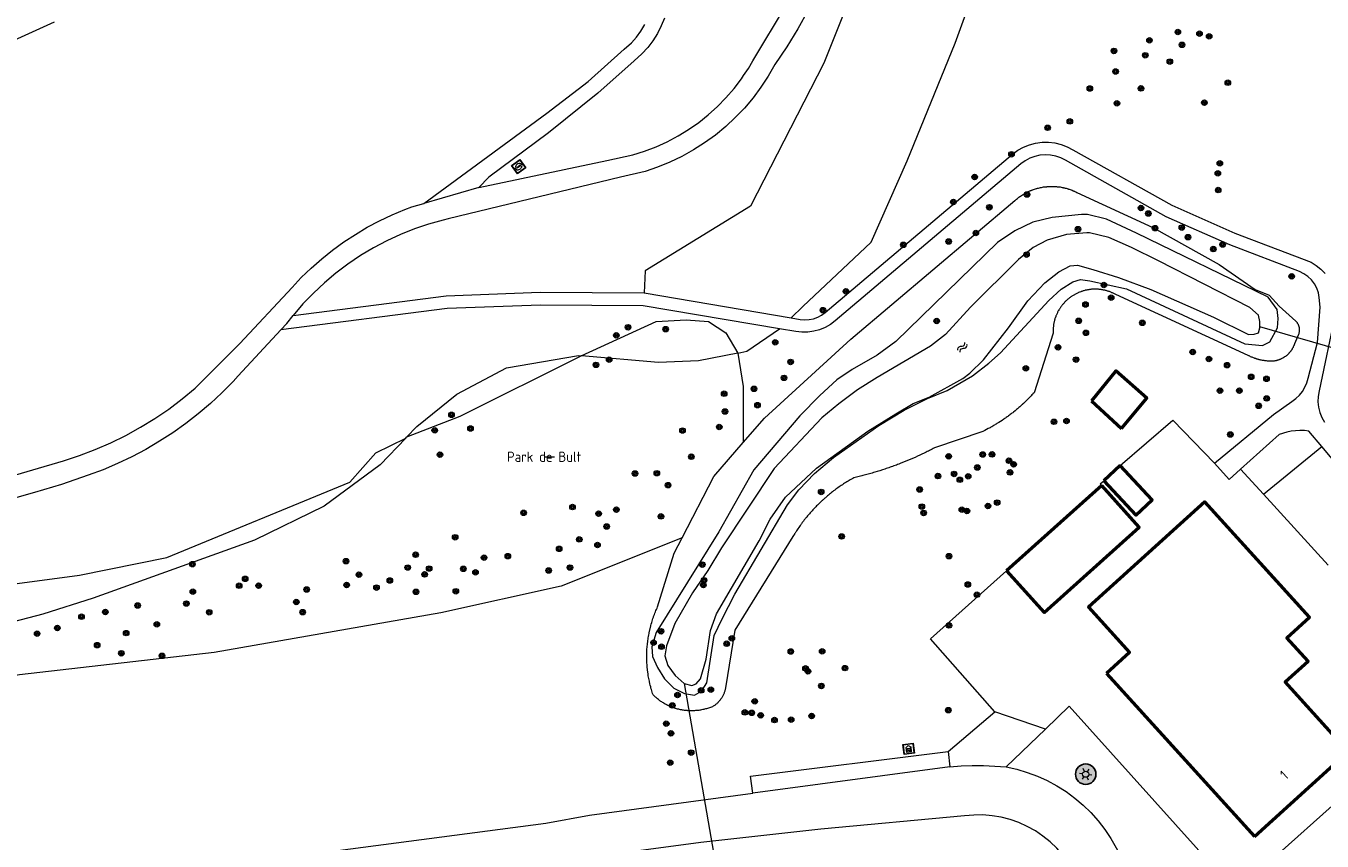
# Model space of a CAD drawing. Header units: metres. Extents: x 94279 to 96109, y 461866 to 463040.
# Tile 47 of 175: x 94962 to 95088, y 462085 to 462165. Entities that reach past the tile are written whole.
import ezdxf
from ezdxf.enums import TextEntityAlignment as Align

# ---------------------------------------------------------------- set-up
doc = ezdxf.new("R2010")
doc.units = ezdxf.units.M
doc.layers.get('0').update_dxf_attribs({"linetype": 'CONTINUOUS'})
for name, color, linetype, lineweight in [('B-WE-OV-LICHTMAST', 252, 'CONTINUOUS', 25), ('B_BEBOUWINGSGRENS_0', 132, 'CONTINUOUS', 50), ('G_GRENS_ALGEMEEN_0', 251, 'CONTINUOUS', 13), ('K_DUIKER_LIJN_-1', 251, 'CONTINUOUS', 13), ('Q_BOOM_0', 251, 'CONTINUOUS', 13), ('Q_INSPECTIE_OF_RIOOLPUT_0', 251, 'CONTINUOUS', 13), ('Q_LICHTMAST_0', 251, 'CONTINUOUS', 13), ('Q_RECLAMEZUIL_0', 251, 'CONTINUOUS', 13), ('S_GBKN_SYMBOOL_WATER_0', 251, 'CONTINUOUS', 13), ('T_CULTUURGRENS_0', 251, 'CONTINUOUS', 13), ('T_HEK_0', 251, 'CONTINUOUS', 13), ('V_WEGGRENS_0', 251, 'CONTINUOUS', 13), ('W_WATERGRENS_0', 251, 'CONTINUOUS', 13), ('Z_GBKN_HUISNUMMER_0', 251, 'CONTINUOUS', 13), ('Z_TERREINNAAM_0', 251, 'CONTINUOUS', 13)]:
    doc.layers.add(name, color=color, linetype=linetype, lineweight=lineweight)
doc.styles.get("Standard").update_dxf_attribs({"font": 'isocp.shx'})

# ---------------------------------------------------------------- blocks, each defined once
blk = doc.blocks.new('Q_INSPECTIE_OF_RIOOLPUT')
blk.add_lwpolyline([(-0.5, 0.5), (0.5, 0.5), (0.5, -0.5), (-0.5, -0.5)], close=True)
for points in [[(-0.44, 0.46), (0.44, 0.46, -0.414214), (0.46, 0.44), (0.46, -0.44, -0.414214), (0.44, -0.46), (-0.44, -0.46, -0.414214), (-0.46, -0.44), (-0.46, 0.44), (-0.46, 0.44), (-0.46, 0.45), (-0.46, 0.45), (-0.46, 0.45), (-0.46, 0.45), (-0.46, 0.45), (-0.46, 0.45), (-0.46, 0.46), (-0.46, 0.46), (-0.46, 0.46), (-0.45, 0.46), (-0.45, 0.46), (-0.45, 0.46), (-0.45, 0.46), (-0.45, 0.46), (-0.45, 0.46), (-0.44, 0.46), (-0.44, 0.46)], [(-0.34, 0.1, 0.380426), (-0.28, -0.18)], [(-0.01, 0.27, 0.240218), (-0.34, 0.1)], [(-0.19, 0.04, 0.853344), (-0.19, -0.03)], [(0.33, 0.11, 0.240191), (-0.01, 0.27)], [(0.18, -0.03, 0.849746), (0.18, 0.04)], [(0.27, -0.18, 0.380426), (0.33, 0.11)], [(-0.28, -0.18, 0.148452), (0.01, -0.26)], [(0.01, -0.26, 0.131742), (0.27, -0.18)]]:
    blk.add_lwpolyline(points, format="xyb")
for points in [[(-0.19, 0.04), (0.18, 0.04)], [(0.18, -0.03), (-0.19, -0.03)]]:
    blk.add_lwpolyline(points)
blk = doc.blocks.new('Q_RECLAMEZUIL')
blk.add_lwpolyline([(-0.5, 0.5), (0.5, 0.5), (0.5, -0.5), (-0.5, -0.5)], close=True)
for points in [[(-0.44, 0.46), (0.44, 0.46, -0.414214), (0.46, 0.44), (0.46, -0.44, -0.414214), (0.44, -0.46), (-0.44, -0.46, -0.414214), (-0.46, -0.44), (-0.46, 0.44), (-0.46, 0.44), (-0.46, 0.45), (-0.46, 0.45), (-0.46, 0.45), (-0.46, 0.45), (-0.46, 0.45), (-0.46, 0.45), (-0.46, 0.46), (-0.46, 0.46), (-0.46, 0.46), (-0.45, 0.46), (-0.45, 0.46), (-0.45, 0.46), (-0.45, 0.46), (-0.45, 0.46), (-0.45, 0.46), (-0.44, 0.46), (-0.44, 0.46)], [(-0.13, 0.05, 0.550274), (-0.13, -0.04)], [(0.13, -0.04, 0.506565), (0.13, 0.05)], [(-0.13, -0.14, 0.502509), (-0.13, -0.22)], [(0.13, -0.22, 0.554525), (0.13, -0.14)]]:
    blk.add_lwpolyline(points, format="xyb")
for points in [[(-0.23, 0.17), (0, 0.33), (0.22, 0.17)], [(0.22, 0.17), (0.22, -0.32), (-0.23, -0.32), (-0.23, 0.17)], [(-0.13, 0.05), (0.13, 0.05)], [(0.13, -0.04), (-0.13, -0.04)], [(-0.13, -0.14), (0.13, -0.14)], [(0.13, -0.22), (-0.13, -0.22)]]:
    blk.add_lwpolyline(points)
blk = doc.blocks.new('Q_LICHTMAST')
for points in [[(-0.26, 0.15), (-0.52, 0.3)], [(0, 0.3), (0, 0.6)], [(0.26, 0.15), (0.52, 0.3)], [(-0.26, -0.15), (-0.52, -0.3)], [(0, -0.3), (0, -0.6)], [(0.26, -0.15), (0.52, -0.3)]]:
    blk.add_lwpolyline(points)
blk.add_circle((0, 0), 0.3)
blk = doc.blocks.new('WATERSYMBOOL')
for points in [[(-0.5, 0.15), (-0.44, 0.21), (-0.31, 0.27), (-0.19, 0.27), (-0.06, 0.21), (0, 0.15), (0.06, 0.09), (0.19, 0.02), (0.31, 0.02), (0.44, 0.09), (0.5, 0.15)], [(-0.5, -0.15), (-0.44, -0.09), (-0.31, -0.02), (-0.19, -0.02), (-0.06, -0.09), (0, -0.15), (0.06, -0.21), (0.19, -0.27), (0.31, -0.27), (0.44, -0.21), (0.5, -0.15)]]:
    blk.add_lwpolyline(points)
blk = doc.blocks.new('Q_BOOM')
for radius in [0.27, 0.18, 0.09]:
    blk.add_circle((0, 0), radius)
blk = doc.blocks.new('LM')
at = {"linetype": 'ByBlock'}
h = blk.add_hatch(color=256, dxfattribs=at)
h.dxf.hatch_style = 1
edge = h.paths.add_edge_path()
edge.add_arc((0, 0), 1, 0, 360)
blk.add_circle((0, 0), 1, dxfattribs=at)

msp = doc.modelspace()

# ---------------------------------------------------------------- linework, layer by layer
at = {"layer": 'B_BEBOUWINGSGRENS_0'}
for p, q in [((95065.93, 462128.53), (95068.85, 462125.8)), ((95068.72, 462122.2), (95067.12, 462120.71)), ((95066.93, 462120.25), (95057.63, 462111.91)), ((95067.38, 462101.87), (95081.84, 462085.93))]:
    msp.add_line(p, q, dxfattribs=at)
for points in [[(95068.85, 462125.8), (95071.34, 462128.77), (95068.31, 462131.45), (95065.93, 462128.53)], [(95067.12, 462120.71), (95070.27, 462117.35), (95071.86, 462118.84), (95068.72, 462122.2)], [(95057.63, 462111.91), (95061.31, 462107.82), (95070.6, 462116.16), (95066.93, 462120.25)], [(95081.84, 462085.93), (95091.01, 462094.25), (95084.85, 462101.04), (95087.09, 462103.07), (95085.02, 462105.35), (95087.23, 462107.36), (95076.99, 462118.64), (95065.63, 462108.34), (95069.64, 462103.92), (95067.38, 462101.87)]]:
    msp.add_lwpolyline(points, dxfattribs=at)
at = {"layer": 'G_GRENS_ALGEMEEN_0'}
for p, q in [((95080.5, 462121.85), (95082.73, 462119.4)), ((95082.73, 462119.4), (95089.05, 462112.46)), ((95101.05, 462099.28), (95080.07, 462080.57))]:
    msp.add_line(p, q, dxfattribs=at)
for points in [[(95068.72, 462122.2), (95073.89, 462126.63), (95077.94, 462122.41)], [(95066.93, 462120.25), (95066.79, 462120.4), (95067.12, 462120.71)], [(95056.48, 462098.12), (95050.2, 462105.24), (95057.63, 462111.91)], [(95080.07, 462080.57), (95078.16, 462082.61), (95063.75, 462098.66), (95061.42, 462096.42)]]:
    msp.add_lwpolyline(points, dxfattribs=at)
at = {"layer": 'K_DUIKER_LIJN_-1'}
for p, q in [((95095.29, 462132.01), (95082.37, 462135.75)), ((95026.11, 462100.89), (95029.74, 462080.04))]:
    msp.add_line(p, q, dxfattribs=at)
at = {"layer": 'T_CULTUURGRENS_0'}
for p, q in [((95016.1, 462132.93), (95016.05, 462132.93)), ((94998.91, 462124.88), (94998.99, 462124.96)), ((95082.73, 462119.4), (95088.42, 462124.05))]:
    msp.add_line(p, q, dxfattribs=at)
for points in [[(95083.67, 462219.22), (95079.12, 462217.07), (95078.18, 462217.16), (95076.39, 462216.31), (95073.66, 462214.15), (95070.37, 462211.04), (95064.34, 462206.24), (95060.1, 462202.38), (95058.98, 462200.02), (95056.72, 462196.45), (95056.43, 462193.9), (95049, 462187.88), (95045.42, 462175.63), (95039.78, 462161.52), (95032.62, 462147.55), (95022.3, 462141.22), (95022.22, 462139.06)], [(95052.61, 462163.49), (95055.7, 462172.03), (95058.65, 462183.76), (95059.21, 462185.94), (95061.47, 462190.88), (95064.34, 462194.58), (95067.95, 462198.04), (95078.84, 462207.3), (95081.32, 462210.22), (95082.01, 462212.15), (95082.71, 462214.1), (95083.67, 462219.22)], [(94950.74, 462152.65), (94952.97, 462158.55), (94956.66, 462161.99), (94964.58, 462165.56)], [(95036.57, 462136.63), (95037.73, 462137.74), (95044.4, 462144.04), (95047.93, 462151.98), (95052.61, 462163.49)], [(95058.45, 462148.11), (95058.49, 462148.14), (95058.52, 462148.17), (95058.56, 462148.2), (95058.6, 462148.24), (95058.68, 462148.3), (95058.76, 462148.36), (95058.84, 462148.42), (95058.92, 462148.48), (95059, 462148.54), (95059.09, 462148.6), (95059.17, 462148.65), (95059.26, 462148.7), (95059.35, 462148.76), (95059.44, 462148.81), (95059.48, 462148.83), (95059.52, 462148.85), (95059.57, 462148.88), (95059.61, 462148.9), (95059.66, 462148.92), (95059.7, 462148.94), (95059.75, 462148.97), (95059.8, 462148.99), (95059.84, 462149.01), (95059.89, 462149.03), (95059.94, 462149.05), (95059.98, 462149.07), (95060.03, 462149.09), (95060.08, 462149.11), (95060.12, 462149.12), (95060.17, 462149.14), (95060.26, 462149.18), (95060.36, 462149.21), (95060.46, 462149.24), (95060.55, 462149.27), (95060.6, 462149.28), (95060.65, 462149.29), (95060.7, 462149.31), (95060.75, 462149.32), (95060.85, 462149.34), (95060.95, 462149.36), (95061.05, 462149.38), (95061.15, 462149.4), (95061.24, 462149.42), (95061.35, 462149.43), (95061.39, 462149.44), (95061.45, 462149.44), (95061.5, 462149.45), (95061.55, 462149.45), (95061.6, 462149.46)], [(95061.6, 462149.46), (95061.65, 462149.46), (95061.7, 462149.47), (95061.75, 462149.47), (95061.85, 462149.47), (95061.95, 462149.48), (95062.05, 462149.48), (95062.15, 462149.48), (95062.25, 462149.47), (95062.35, 462149.47), (95062.4, 462149.46), (95062.45, 462149.46), (95062.5, 462149.46), (95062.56, 462149.45), (95062.66, 462149.44), (95062.76, 462149.43), (95062.86, 462149.42), (95062.96, 462149.4), (95063.06, 462149.38), (95063.16, 462149.36), (95063.2, 462149.35), (95063.25, 462149.34), (95063.3, 462149.33), (95063.35, 462149.31), (95063.45, 462149.29), (95063.55, 462149.26), (95063.6, 462149.25), (95063.64, 462149.23), (95063.69, 462149.22), (95063.74, 462149.2), (95063.84, 462149.17), (95063.93, 462149.14), (95064.03, 462149.1), (95064.12, 462149.06), (95064.17, 462149.04), (95064.21, 462149.02), (95064.26, 462149), (95064.3, 462148.98), (95064.4, 462148.94), (95064.49, 462148.89), (95071.91, 462145.47), (95078.39, 462141.84), (95081.93, 462139.39), (95083.29, 462138.84), (95084.27, 462137.78), (95085.9, 462136.32), (95085.94, 462136.27), (95085.97, 462136.23), (95086, 462136.2), (95086.02, 462136.16)], [(95031.9, 462124.45), (95033.96, 462126.82), (95042.41, 462134.55), (95058.45, 462148.11)], [(95080.91, 462134.09), (95082.65, 462133.93), (95083.36, 462134.29), (95084.11, 462135.64), (95084.18, 462136.58), (95084.08, 462137.44), (95083.19, 462138.66), (95070.33, 462144.92), (95067.38, 462146.28), (95065.55, 462146.72), (95064.94, 462146.72), (95062.07, 462146.45), (95060.2, 462145.97), (95058.42, 462145.12), (95056.74, 462144), (95046.81, 462134.31), (95044.99, 462132.98), (95042.55, 462131.57), (95041.04, 462130.56), (95039.37, 462129.03), (95037.43, 462127.04), (95032.94, 462121.77), (95029.5, 462115.71), (95023.39, 462105.86), (95022.97, 462104.46), (95023.03, 462103.54), (95023.51, 462102.44), (95024.19, 462101.35), (95025.12, 462100.43), (95026.14, 462099.91), (95027.14, 462099.76), (95027.81, 462100.14), (95028.33, 462100.94), (95029.06, 462105.59), (95029.82, 462107.22), (95031.08, 462109.63), (95036.21, 462118.35), (95037.32, 462119.83), (95038.86, 462121.41), (95040.73, 462122.99), (95045.13, 462126.09), (95047.62, 462127.62), (95049.91, 462128.74), (95051.83, 462129.54)], [(95051.83, 462129.54), (95054.3, 462130.96), (95055.89, 462132.19), (95057.03, 462133.22), (95061.75, 462138.32), (95062.97, 462139.42), (95064.11, 462140.15), (95064.86, 462140.38), (95065.76, 462140.26), (95069.36, 462139.46), (95080.91, 462134.09)], [(95066.88, 462139.39), (95066.82, 462139.4), (95066.75, 462139.41), (95066.68, 462139.41), (95066.61, 462139.42), (95066.54, 462139.42), (95066.48, 462139.43), (95066.41, 462139.43), (95066.34, 462139.43), (95066.27, 462139.43), (95066.2, 462139.43), (95066.13, 462139.43), (95066.07, 462139.43), (95066, 462139.42), (95065.93, 462139.42), (95065.86, 462139.41), (95065.79, 462139.4), (95065.73, 462139.39), (95065.66, 462139.38), (95065.59, 462139.37), (95065.52, 462139.36), (95065.46, 462139.35), (95065.39, 462139.33), (95065.32, 462139.32), (95065.26, 462139.3), (95065.19, 462139.28), (95065.12, 462139.26), (95065.06, 462139.24), (95064.99, 462139.22), (95064.93, 462139.2), (95064.87, 462139.18), (95064.8, 462139.15), (95064.74, 462139.13), (95064.67, 462139.1), (95064.61, 462139.07), (95064.55, 462139.05), (95064.49, 462139.02), (95064.43, 462138.99), (95064.37, 462138.96), (95064.3, 462138.92), (95064.25, 462138.89), (95064.19, 462138.86), (95064.13, 462138.82), (95064.07, 462138.78), (95064.01, 462138.75), (95063.96, 462138.71), (95063.9, 462138.67), (95063.85, 462138.63), (95063.79, 462138.59), (95063.74, 462138.55)], [(95082.67, 462132.46), (95082.63, 462132.47), (95082.55, 462132.49), (95082.47, 462132.5), (95082.4, 462132.52), (95082.32, 462132.54), (95082.28, 462132.55), (95082.24, 462132.56), (95082.2, 462132.57), (95082.16, 462132.58), (95082.12, 462132.59), (95082.08, 462132.6), (95082.04, 462132.62), (95082, 462132.63), (95081.97, 462132.64), (95081.93, 462132.65), (95081.89, 462132.67), (95081.85, 462132.68), (95081.77, 462132.71), (95081.7, 462132.74), (95081.62, 462132.77), (95081.55, 462132.8), (95081.47, 462132.83), (95081.4, 462132.87), (95081.33, 462132.9), (95081.29, 462132.92), (95081.25, 462132.94), (95068.3, 462138.9), (95068.24, 462138.94), (95068.18, 462138.97), (95068.12, 462139), (95068.06, 462139.03), (95067.99, 462139.06), (95067.93, 462139.09), (95067.87, 462139.12), (95067.81, 462139.14), (95067.74, 462139.17), (95067.68, 462139.19), (95067.61, 462139.21), (95067.55, 462139.23), (95067.48, 462139.25), (95067.42, 462139.27), (95067.35, 462139.29), (95067.29, 462139.31), (95067.22, 462139.33), (95067.15, 462139.34), (95067.09, 462139.35), (95067.02, 462139.37), (95066.95, 462139.38), (95066.88, 462139.39)], [(95063.74, 462138.55), (95063.68, 462138.5), (95063.63, 462138.46), (95063.58, 462138.41), (95063.53, 462138.37), (95063.48, 462138.32), (95063.43, 462138.28), (95063.38, 462138.23), (95063.33, 462138.18), (95063.28, 462138.13), (95063.24, 462138.08), (95063.19, 462138.03), (95063.15, 462137.98), (95063.1, 462137.92), (95063.06, 462137.87), (95063.02, 462137.82), (95062.98, 462137.76), (95062.94, 462137.71), (95062.9, 462137.65), (95062.86, 462137.59), (95062.82, 462137.54), (95062.79, 462137.48), (95062.75, 462137.42), (95062.72, 462137.36), (95062.68, 462137.3), (95062.65, 462137.24), (95062.62, 462137.18), (95062.59, 462137.12), (95062.56, 462137.06), (95062.53, 462137), (95062.5, 462136.93), (95062.48, 462136.87), (95062.45, 462136.81), (95062.43, 462136.74), (95062.4, 462136.68), (95062.38, 462136.61), (95062.36, 462136.55), (95062.34, 462136.48), (95062.32, 462136.42), (95062.31, 462136.35), (95062.29, 462136.28), (95062.27, 462136.22), (95062.26, 462136.15), (95062.25, 462136.08), (95062.23, 462136.02), (95062.22, 462135.95), (95062.21, 462135.88), (95062.2, 462135.81), (95062.2, 462135.74), (95062.19, 462135.68)], [(95016.05, 462132.93), (95023.39, 462136.27), (95026.33, 462136.42), (95028.5, 462136.27)], [(95028.5, 462136.27), (95030.2, 462135.18), (95031.36, 462133.18)], [(95062.19, 462135.68), (95062.19, 462135.61), (95062.18, 462135.54), (95062.18, 462135.47), (95062.18, 462135.4), (95062.18, 462135.34), (95062.18, 462135.27), (95062.18, 462135.2), (95062.18, 462135.13), (95060.31, 462129.31), (95060.24, 462129.24), (95060.18, 462129.16), (95060.11, 462129.09), (95060.04, 462129.02), (95059.98, 462128.95), (95059.91, 462128.88), (95059.84, 462128.81), (95059.77, 462128.74), (95059.63, 462128.6), (95059.49, 462128.46), (95059.42, 462128.39), (95059.35, 462128.32), (95059.27, 462128.26), (95059.2, 462128.19), (95059.17, 462128.16), (95059.13, 462128.12), (95059.09, 462128.09), (95059.06, 462128.06), (95058.98, 462127.99), (95058.91, 462127.93), (95058.83, 462127.86), (95058.76, 462127.8), (95058.68, 462127.73), (95058.61, 462127.67), (95058.46, 462127.54), (95058.3, 462127.42), (95058.23, 462127.36), (95058.15, 462127.3), (95058.07, 462127.24), (95057.99, 462127.18), (95057.91, 462127.12), (95057.83, 462127.06), (95057.76, 462127), (95057.67, 462126.95), (95057.59, 462126.89), (95057.51, 462126.83), (95057.43, 462126.78), (95057.35, 462126.72), (95057.19, 462126.61), (95057.02, 462126.5)], [(95086.02, 462136.16), (95086.04, 462136.12), (95086.07, 462136.08), (95086.09, 462136.04), (95086.11, 462136), (95086.13, 462135.94), (95086.15, 462135.9), (95086.17, 462135.84), (95086.19, 462135.8), (95086.2, 462135.75), (95086.21, 462135.71), (95086.22, 462135.66), (95086.22, 462135.62), (95086.23, 462135.58), (95086.23, 462135.51), (95086.23, 462135.46), (95086.23, 462135.4), (95086.23, 462135.35), (95086.23, 462135.31), (95086.22, 462135.26), (95086.22, 462135.22), (95086.2, 462135.15), (95086.19, 462135.11), (95086.18, 462135.07), (95086.16, 462135), (95085.76, 462134.09), (95085.75, 462134.05), (95085.74, 462134.01), (95085.72, 462133.97), (95085.7, 462133.93), (95085.69, 462133.89), (95085.67, 462133.85), (95085.65, 462133.81), (95085.64, 462133.77), (95085.62, 462133.74), (95085.6, 462133.7), (95085.58, 462133.66), (95085.55, 462133.62), (95085.53, 462133.58), (95085.51, 462133.55), (95085.49, 462133.51), (95085.46, 462133.47), (95085.44, 462133.44), (95085.42, 462133.4), (95085.39, 462133.37), (95085.36, 462133.33), (95085.34, 462133.3), (95085.31, 462133.27), (95085.28, 462133.24), (95085.25, 462133.2)], [(95031.36, 462133.18), (95032.24, 462133.36), (95035.44, 462135.55)], [(95031.36, 462133.18), (95027.52, 462132.42), (95023.61, 462132.28), (95016.1, 462132.93)], [(95031.36, 462133.18), (95031.9, 462129.92), (95031.9, 462124.45)], [(95085.25, 462133.2), (95085.22, 462133.17), (95085.2, 462133.14), (95085.17, 462133.11), (95085.13, 462133.08), (95085.1, 462133.05), (95085.07, 462133.02), (95085.04, 462132.99), (95085.01, 462132.96), (95084.97, 462132.93), (95084.94, 462132.91), (95084.91, 462132.88), (95084.87, 462132.85), (95084.8, 462132.81), (95084.73, 462132.76), (95084.69, 462132.74), (95084.64, 462132.7), (95084.6, 462132.68), (95084.54, 462132.65), (95084.5, 462132.63), (95084.46, 462132.61), (95084.41, 462132.59), (95084.37, 462132.57), (95084.31, 462132.55), (95084.27, 462132.53), (95084.23, 462132.52), (95084.18, 462132.5), (95084.14, 462132.49), (95084.1, 462132.48), (95084.06, 462132.46), (95084.02, 462132.45), (95083.98, 462132.44), (95083.94, 462132.43), (95083.85, 462132.42), (95083.77, 462132.4), (95083.68, 462132.4), (95083.6, 462132.4), (95083.52, 462132.4), (95083.44, 462132.4), (95083.36, 462132.4), (95083.28, 462132.4), (95083.2, 462132.41), (95083.12, 462132.41), (95083.03, 462132.42), (95082.95, 462132.42), (95082.87, 462132.44), (95082.79, 462132.45), (95082.75, 462132.45), (95082.71, 462132.46), (95082.67, 462132.46)], [(94998.99, 462124.96), (95000, 462126.02), (95003.91, 462129.18), (95008.77, 462131.74), (95015.79, 462132.96), (95016.05, 462132.93)], [(95016.1, 462132.93), (95004.19, 462126.98), (94998.99, 462124.96)], [(95057.02, 462126.5), (95056.86, 462126.39), (95056.69, 462126.29), (95056.61, 462126.24), (95056.52, 462126.19), (95056.44, 462126.14), (95056.35, 462126.09), (95056.27, 462126.04), (95056.18, 462125.99), (95056.1, 462125.94), (95056.01, 462125.89), (95055.83, 462125.8), (95055.66, 462125.71), (95055.49, 462125.62), (95055.31, 462125.53), (95050.58, 462123.91), (95050.46, 462123.85), (95050.35, 462123.79), (95050.23, 462123.73), (95050.11, 462123.67), (95049.99, 462123.61), (95049.88, 462123.55), (95049.76, 462123.49), (95049.64, 462123.43), (95049.52, 462123.38), (95049.4, 462123.32), (95049.28, 462123.27), (95049.16, 462123.21), (95048.92, 462123.1), (95048.68, 462122.99), (95048.44, 462122.89), (95048.2, 462122.78), (95047.96, 462122.68), (95047.72, 462122.58), (95047.47, 462122.48), (95047.23, 462122.38), (95047.11, 462122.34), (95046.98, 462122.29), (95046.86, 462122.24), (95046.74, 462122.2), (95046.61, 462122.15), (95046.49, 462122.11), (95046.36, 462122.06), (95046.24, 462122.02), (95046.11, 462121.98), (95045.99, 462121.93), (95045.87, 462121.89), (95045.74, 462121.85), (95045.49, 462121.77), (95045.24, 462121.69)], [(94911.19, 462101.53), (94917.98, 462103.13), (94931.29, 462106.07), (94946.3, 462108.71), (94967.04, 462111.49), (94975.56, 462113.2), (94993.46, 462120.57), (94995.99, 462123.42), (94998.91, 462124.88)], [(94998.91, 462124.88), (94996.43, 462122.27), (94990.94, 462118.21), (94984.13, 462114.91), (94968.37, 462109.23), (94963.46, 462107.65), (94955.43, 462105.59), (94952.74, 462105.2), (94938.33, 462102.28), (94935.89, 462102.01), (94933.9, 462101.6), (94921.74, 462100.86), (94914.86, 462101.06), (94911.29, 462101.51)], [(95025.92, 462115.14), (95029.03, 462121.13), (95031.9, 462124.45)], [(95045.24, 462121.69), (95044.99, 462121.61), (95044.74, 462121.53), (95044.61, 462121.5), (95044.48, 462121.46), (95044.36, 462121.42), (95044.23, 462121.39), (95043.98, 462121.32), (95043.72, 462121.25), (95043.59, 462121.22), (95043.47, 462121.18), (95043.34, 462121.15), (95043.21, 462121.12), (95043.09, 462121.09), (95042.96, 462121.06), (95042.83, 462121.03), (95042.7, 462121), (95042.59, 462120.94), (95042.47, 462120.87), (95042.36, 462120.81), (95042.25, 462120.74), (95042.14, 462120.67), (95042.02, 462120.6), (95041.91, 462120.53), (95041.8, 462120.46), (95041.69, 462120.39), (95041.58, 462120.32), (95041.47, 462120.25), (95041.37, 462120.17), (95041.26, 462120.1), (95041.15, 462120.02), (95041.05, 462119.94), (95040.94, 462119.87), (95040.84, 462119.79), (95040.73, 462119.71), (95040.63, 462119.63), (95040.53, 462119.55), (95040.42, 462119.47), (95040.32, 462119.39), (95040.22, 462119.3), (95040.12, 462119.22), (95040.02, 462119.13), (95039.92, 462119.05), (95039.88, 462119), (95039.83, 462118.96), (95039.78, 462118.92), (95039.73, 462118.87), (95039.68, 462118.83), (95039.63, 462118.79), (95039.58, 462118.74)], [(95039.58, 462118.74), (95039.54, 462118.7), (95039.44, 462118.61), (95039.35, 462118.52), (95039.25, 462118.42), (95039.16, 462118.33), (95039.07, 462118.24), (95038.98, 462118.15), (95038.89, 462118.05), (95038.8, 462117.96), (95038.71, 462117.86), (95038.62, 462117.77), (95038.53, 462117.67), (95038.45, 462117.57), (95038.36, 462117.47), (95038.27, 462117.37), (95038.19, 462117.27), (95038.11, 462117.17), (95038.07, 462117.12), (95038.02, 462117.07), (95037.98, 462117.02), (95037.94, 462116.97), (95037.86, 462116.87), (95037.78, 462116.76), (95037.74, 462116.71), (95037.7, 462116.66), (95037.66, 462116.61), (95037.62, 462116.55), (95037.58, 462116.5), (95037.55, 462116.45), (95037.51, 462116.39), (95037.47, 462116.34), (95037.39, 462116.24), (95037.32, 462116.13), (95037.24, 462116.02), (95037.17, 462115.91), (95037.1, 462115.8), (95037.03, 462115.69), (95036.99, 462115.64), (95036.96, 462115.58), (95036.92, 462115.53), (95036.89, 462115.47), (95036.82, 462115.36), (95036.75, 462115.25), (95031.06, 462106.09), (95030.17, 462100.47), (95030.15, 462100.4), (95030.14, 462100.34), (95030.12, 462100.27), (95030.11, 462100.2)], [(95025.92, 462115.14), (95014.1, 462110.41), (95002.34, 462107.78), (94980.2, 462103.91), (94961.16, 462101.74), (94938.41, 462098.18), (94920.3, 462093.84), (94910.7, 462091.67), (94899.87, 462089.97), (94878.5, 462089.66), (94874.79, 462090.12), (94873.55, 462091.36), (94873.4, 462093.07), (94874.48, 462094.61), (94875.56, 462095.39), (94877.73, 462095.85), (94882.68, 462095.7), (94892.75, 462096.78), (94901.1, 462098.64), (94906.83, 462100.5), (94911.29, 462101.51)], [(95022.47, 462103.23), (95022.47, 462103.3), (95022.47, 462103.44), (95022.47, 462103.57), (95022.47, 462103.71), (95022.48, 462103.85), (95022.48, 462103.99), (95022.49, 462104.12), (95022.49, 462104.26), (95022.5, 462104.4), (95022.51, 462104.54), (95022.53, 462104.67), (95022.54, 462104.81), (95022.56, 462104.95), (95022.58, 462105.08), (95022.6, 462105.22), (95022.62, 462105.36), (95022.64, 462105.49), (95022.66, 462105.63), (95022.69, 462105.76), (95022.7, 462105.83), (95022.71, 462105.9), (95022.73, 462105.97), (95022.74, 462106.03), (95022.76, 462106.1), (95022.77, 462106.17), (95022.79, 462106.24), (95022.8, 462106.3), (95022.82, 462106.37), (95022.84, 462106.44), (95022.86, 462106.5), (95022.87, 462106.57), (95022.91, 462106.7), (95022.95, 462106.84), (95022.99, 462106.97), (95023.03, 462107.1), (95023.07, 462107.23), (95023.12, 462107.36), (95023.14, 462107.43), (95023.16, 462107.49), (95023.18, 462107.56), (95023.21, 462107.62), (95023.26, 462107.75), (95023.31, 462107.88), (95023.36, 462108.01), (95023.41, 462108.13), (95023.47, 462108.26), (95023.52, 462108.38), (95025.14, 462113.63), (95025.92, 462115.14)], [(95023.76, 462099.2), (95023.72, 462099.23), (95023.68, 462099.26), (95023.6, 462099.32), (95023.52, 462099.38), (95023.48, 462099.41), (95023.45, 462099.44), (95023.41, 462099.47), (95023.37, 462099.51), (95023.33, 462099.54), (95023.3, 462099.57), (95023.26, 462099.61), (95023.22, 462099.64), (95023.15, 462099.71), (95023.08, 462099.78), (95023.04, 462099.91), (95023, 462100.04), (95022.96, 462100.17), (95022.92, 462100.31), (95022.88, 462100.44), (95022.85, 462100.57), (95022.81, 462100.71), (95022.78, 462100.84), (95022.76, 462100.91), (95022.75, 462100.97), (95022.73, 462101.04), (95022.72, 462101.11), (95022.69, 462101.24), (95022.67, 462101.38), (95022.64, 462101.51), (95022.62, 462101.65), (95022.61, 462101.72), (95022.6, 462101.79), (95022.59, 462101.85), (95022.58, 462101.92), (95022.57, 462101.99), (95022.56, 462102.06), (95022.55, 462102.13), (95022.55, 462102.2), (95022.54, 462102.27), (95022.53, 462102.33), (95022.52, 462102.4), (95022.52, 462102.47), (95022.51, 462102.61), (95022.5, 462102.75), (95022.49, 462102.88), (95022.48, 462103.02), (95022.48, 462103.09), (95022.48, 462103.16), (95022.47, 462103.23)], [(95030.11, 462100.2), (95030.09, 462100.13), (95030.06, 462100.07), (95030.04, 462100), (95030.02, 462099.94), (95029.99, 462099.87), (95029.96, 462099.81), (95029.93, 462099.74), (95029.9, 462099.68), (95029.87, 462099.62), (95029.83, 462099.56), (95029.79, 462099.5), (95029.76, 462099.44), (95029.72, 462099.38), (95029.68, 462099.33), (95029.64, 462099.27), (95029.59, 462099.22), (95029.55, 462099.16), (95029.5, 462099.11), (95029.45, 462099.06), (95029.4, 462099.01), (95029.35, 462098.96), (95029.3, 462098.91), (95029.25, 462098.87), (95029.2, 462098.82), (95029.14, 462098.78), (95029.08, 462098.74), (95029.03, 462098.7), (95028.97, 462098.66), (95028.88, 462098.62), (95028.79, 462098.58), (95028.69, 462098.55), (95028.6, 462098.51), (95028.51, 462098.48), (95028.41, 462098.45), (95028.31, 462098.42), (95028.22, 462098.4), (95028.12, 462098.37), (95028.03, 462098.35), (95027.93, 462098.33), (95027.83, 462098.31), (95027.73, 462098.29), (95027.64, 462098.27), (95027.54, 462098.26), (95027.44, 462098.25), (95027.34, 462098.24), (95027.24, 462098.23), (95027.14, 462098.22), (95027.04, 462098.22), (95026.99, 462098.21)], [(95026.99, 462098.21), (95026.94, 462098.21), (95026.89, 462098.21), (95026.84, 462098.21), (95026.74, 462098.21), (95026.64, 462098.22), (95026.59, 462098.22), (95026.54, 462098.22), (95026.49, 462098.22), (95026.44, 462098.23), (95026.34, 462098.23), (95026.24, 462098.24), (95026.15, 462098.26), (95026.05, 462098.27), (95026, 462098.28), (95025.95, 462098.29), (95025.9, 462098.3), (95025.85, 462098.3), (95025.75, 462098.32), (95025.66, 462098.35), (95025.61, 462098.36), (95025.56, 462098.37), (95025.51, 462098.38), (95025.46, 462098.39), (95025.37, 462098.42), (95025.27, 462098.45), (95025.18, 462098.48), (95025.08, 462098.51), (95024.99, 462098.55), (95024.9, 462098.58), (95024.85, 462098.6), (95024.8, 462098.62), (95024.76, 462098.64), (95024.71, 462098.66), (95024.67, 462098.68), (95024.62, 462098.7), (95024.58, 462098.72), (95024.53, 462098.74), (95024.49, 462098.76), (95024.44, 462098.79), (95024.4, 462098.81), (95024.35, 462098.83), (95024.27, 462098.88), (95024.18, 462098.93), (95024.09, 462098.98), (95024.01, 462099.03), (95023.93, 462099.09), (95023.84, 462099.14), (95023.8, 462099.17), (95023.76, 462099.2)]]:
    msp.add_lwpolyline(points, dxfattribs=at)
at = {"layer": 'T_HEK_0'}
msp.add_line((95061.42, 462096.42), (95056.48, 462098.12), dxfattribs=at)
at = {"layer": 'V_WEGGRENS_0'}
for p, q in [((95006.05, 462149.36), (95000.68, 462147.8)), ((95022.22, 462139.06), (95036.57, 462136.63)), ((95051.92, 462094.24), (95056.48, 462098.12)), ((95061.42, 462096.42), (95057.58, 462092.73)), ((95051.92, 462094.24), (95052.08, 462092.75)), ((95052.08, 462092.75), (95032.83, 462090.16))]:
    msp.add_line(p, q, dxfattribs=at)
for points in [[(95045.77, 462188.92), (95043.01, 462179.05), (95042.24, 462176.3), (95041.59, 462174.33), (95040.86, 462172.38), (95040.06, 462170.45), (95039.18, 462168.56), (95038.24, 462166.71), (95037.22, 462164.89), (95036.14, 462163.11), (95034.98, 462161.38), (95034.34, 462160.25), (95033.63, 462159.17)], [(95031.93, 462160.31), (95032.4, 462161.01), (95032.83, 462161.74), (95036.11, 462167.22)], [(95000.68, 462147.8), (95012.69, 462156.63), (95016.74, 462159.74), (95020.26, 462162.89), (95020.97, 462163.52), (95021.46, 462164.07), (95021.9, 462164.66), (95022.28, 462165.29)], [(95024.2, 462165.93), (95023.89, 462165.16), (95023.51, 462164.42), (95023.07, 462163.71), (95022.57, 462163.05), (95022, 462162.43), (95021.23, 462161.74), (95017.69, 462158.59), (95012.85, 462154.72), (95007.03, 462150.37), (95006.05, 462149.36)], [(95006.05, 462149.36), (95018.58, 462152.02), (95021.11, 462152.56), (95022.25, 462152.92), (95023.37, 462153.35), (95024.47, 462153.85), (95025.53, 462154.42), (95026.55, 462155.05), (95027.54, 462155.74), (95028.48, 462156.49), (95029.37, 462157.29), (95030.21, 462158.15), (95031, 462159.06), (95031.73, 462160.01), (95031.93, 462160.31)], [(95033.63, 462159.17), (95032.86, 462158.13), (95032.02, 462157.14), (95031.12, 462156.2), (95030.18, 462155.32), (95029.17, 462154.49), (95028.12, 462153.73), (95027.03, 462153.04), (95025.9, 462152.41), (95024.73, 462151.85), (95023.53, 462151.36), (95022.3, 462150.95), (95019.9, 462150.37), (95003.07, 462146.31), (95002.57, 462146.18), (95001.15, 462145.79), (94999.76, 462145.32), (94998.39, 462144.77), (94997.05, 462144.15), (94995.75, 462143.47), (94994.49, 462142.71), (94993.27, 462141.89), (94992.09, 462141), (94990.96, 462140.05), (94989.89, 462139.05), (94988.87, 462137.99), (94987.91, 462136.87)], [(95036.57, 462136.63), (95037.47, 462136.48), (95037.9, 462136.44), (95038.33, 462136.46), (95038.76, 462136.54), (95039.17, 462136.69), (95039.55, 462136.89), (95039.9, 462137.15), (95058.22, 462152.63), (95058.73, 462153.01), (95059.28, 462153.32), (95059.86, 462153.55), (95060.47, 462153.72), (95061.09, 462153.8), (95061.72, 462153.81), (95062.34, 462153.73), (95062.95, 462153.58), (95063.54, 462153.36), (95064.09, 462153.06), (95073.79, 462147.63), (95079.94, 462144.91), (95087.38, 462142.06), (95087.89, 462141.76), (95088.35, 462141.39), (95088.76, 462140.97)], [(95077.94, 462122.41), (95083.72, 462127.19), (95085.51, 462128.46), (95085.9, 462128.74), (95086.24, 462129.07), (95086.54, 462129.43), (95086.78, 462129.84), (95086.98, 462130.27), (95087.11, 462130.73), (95088, 462134.22), (95088.26, 462137.66), (95088.18, 462138.61), (95088.1, 462139.08), (95087.94, 462139.54), (95087.72, 462139.96), (95087.43, 462140.34), (95087.08, 462140.67), (95086.69, 462140.94), (95086.26, 462141.15), (95079.46, 462143.76), (95073.23, 462146.51), (95063.38, 462152.03), (95062.92, 462152.27), (95062.43, 462152.43), (95061.92, 462152.53), (95061.41, 462152.56), (95060.89, 462152.52), (95060.39, 462152.41), (95059.9, 462152.23), (95059.45, 462151.98), (95059.03, 462151.68), (95040.89, 462136.34), (95040.42, 462135.99), (95039.9, 462135.7), (95039.36, 462135.47), (95038.79, 462135.32), (95038.21, 462135.23), (95037.62, 462135.22), (95037.03, 462135.29), (95035.44, 462135.55)], [(94959.47, 462120.88), (94965.48, 462122.65), (94967.04, 462123.17), (94968.57, 462123.76), (94970.08, 462124.42), (94971.55, 462125.14), (94972.99, 462125.94), (94974.39, 462126.79), (94975.75, 462127.71), (94977.07, 462128.7), (94978.34, 462129.74), (94982.69, 462134.13), (94987.83, 462139.61), (94988.71, 462140.56), (94989.68, 462141.5), (94990.7, 462142.4), (94991.76, 462143.25), (94992.85, 462144.05), (94993.99, 462144.79), (94995.15, 462145.48), (94996.35, 462146.12), (94997.58, 462146.7), (94998.83, 462147.21), (94999.52, 462147.47), (95000.68, 462147.8)], [(94987.91, 462136.87), (95002.85, 462138.78), (95012.06, 462139.13), (95022.22, 462139.06)], [(95035.44, 462135.55), (95022.11, 462137.81), (95012.08, 462137.88), (95002.95, 462137.53), (94986.71, 462135.46)], [(94986.71, 462135.46), (94987.29, 462136.09), (94987.91, 462136.87)], [(95089.77, 462137.12), (95088.16, 462129.48), (95088.07, 462128.95), (95088.06, 462128.43), (95088.11, 462127.9), (95088.24, 462127.39), (95088.43, 462126.9), (95088.68, 462126.44)], [(94986.71, 462135.46), (94982.55, 462130.96), (94982.04, 462130.4), (94980.95, 462129.3), (94979.82, 462128.25), (94978.64, 462127.24), (94977.42, 462126.29), (94976.16, 462125.4), (94974.86, 462124.56), (94973.52, 462123.77), (94972.16, 462123.05), (94970.76, 462122.38), (94969.34, 462121.78), (94967.89, 462121.24), (94965.28, 462120.35), (94962.65, 462119.54), (94960, 462118.8)], [(95088.42, 462124.05), (95087.15, 462125.56), (95086.73, 462125.61), (95086.3, 462125.63), (95085.87, 462125.6), (95085.45, 462125.54), (95085.03, 462125.45), (95084.27, 462125.22), (95080.5, 462121.85)], [(95092.69, 462115.74), (95092.85, 462116.23), (95092.95, 462116.73), (95092.98, 462117.25), (95092.94, 462117.76), (95092.84, 462118.26), (95092.67, 462118.75), (95092.44, 462119.21), (95092.15, 462119.63), (95088.42, 462124.05)], [(95080.5, 462121.85), (95079.38, 462120.84), (95077.94, 462122.41)], [(95032.83, 462090.16), (95032.62, 462091.82), (95051.92, 462094.24)], [(95052.08, 462092.75), (95053.18, 462092.83), (95054.28, 462092.87), (95055.38, 462092.87), (95056.48, 462092.82), (95057.58, 462092.73)], [(95057.58, 462092.73), (95058.62, 462092.5), (95059.64, 462092.2), (95060.64, 462091.83), (95061.61, 462091.39), (95062.54, 462090.88), (95063.44, 462090.32), (95064.3, 462089.69), (95065.11, 462089), (95065.87, 462088.26), (95066.58, 462087.46), (95067.23, 462086.62), (95067.82, 462085.74), (95068.35, 462084.82), (95068.81, 462083.86), (95069.21, 462082.87), (95069.53, 462081.86), (95069.79, 462080.83), (95069.97, 462079.78), (95070.08, 462078.72)], [(94875.43, 462081.43), (94876.8, 462079.17), (94877.49, 462078.25), (94878.24, 462077.37), (94879.05, 462076.55), (94879.91, 462075.79), (94880.82, 462075.09), (94881.78, 462074.45), (94882.78, 462073.88), (94883.81, 462073.38), (94884.88, 462072.95), (94885.97, 462072.59), (94887.09, 462072.31), (94888.22, 462072.1), (94889.37, 462071.98), (94890.52, 462071.93), (94891.67, 462071.96), (94893.5, 462072.16), (94920.33, 462075.23), (94962.29, 462080.63), (95012.59, 462087.24), (95016.86, 462088.01), (95032.83, 462090.16)], [(95065.38, 462078.31), (95065.28, 462079.21), (95065.1, 462080.09), (95064.85, 462080.95), (95064.52, 462081.79), (95064.12, 462082.6), (95063.65, 462083.37), (95063.12, 462084.1), (95062.53, 462084.78), (95061.88, 462085.4), (95061.18, 462085.97), (95060.44, 462086.48), (95059.65, 462086.92), (95058.83, 462087.29), (95057.98, 462087.59), (95057.11, 462087.82), (95056.22, 462087.96), (95055.32, 462088.04), (95054.42, 462088.03), (95053.52, 462087.95), (95039.48, 462086.64), (95027.76, 462085.35), (95004.81, 462082.27), (94958.89, 462076.2)]]:
    msp.add_lwpolyline(points, dxfattribs=at)
at = {"layer": 'W_WATERGRENS_0'}
msp.add_lwpolyline([(95050.06, 462128.89), (95053.34, 462130.71), (95054.04, 462131.21), (95055.36, 462132.54), (95057.81, 462135.65), (95059.7, 462138.29), (95061.38, 462140.04), (95062.74, 462141.14), (95063.83, 462141.71), (95064.55, 462141.77), (95066.06, 462141.37), (95068.56, 462140.58), (95071.74, 462139.39), (95077.85, 462136.71), (95081.26, 462135), (95081.83, 462135.03), (95082.24, 462135.16), (95082.37, 462135.64), (95082.38, 462136.27), (95082.26, 462136.88), (95081.41, 462137.64), (95072.49, 462142.21), (95069.83, 462143.49), (95067.63, 462144.47), (95065.72, 462144.93), (95065.46, 462144.95), (95063.48, 462144.77), (95061.6, 462144.22), (95060.23, 462143.52), (95058.8, 462142.33), (95054.1, 462137.68), (95051.67, 462135), (95050.2, 462133.86), (95044.97, 462130.79), (95043.06, 462129.58), (95041.24, 462128.22), (95039.58, 462126.84), (95034.91, 462121.89), (95029.78, 462114.15), (95028.42, 462111.92), (95026.93, 462109.76), (95025.2, 462106.75), (95024.39, 462104.58), (95024.24, 462103.58), (95024.52, 462102.65), (95025.23, 462101.68), (95026.11, 462100.89), (95026.88, 462100.69), (95027.3, 462100.85), (95027.73, 462101.35), (95028.27, 462103.25), (95028.68, 462106.07), (95029.27, 462107.68), (95033.45, 462114.82), (95034.51, 462116.95), (95036.02, 462119.1), (95039.05, 462121.94), (95044.06, 462125.54), (95046.82, 462127.25), (95048.51, 462128.24), (95050.06, 462128.89)], dxfattribs=at)
at = {"layer": 'Z_TERREINNAAM_0'}
msp.add_line((95012.44, 462123.05), (95013.44, 462123.05), dxfattribs=at)

# ---------------------------------------------------------------- block references
at = {"layer": 'B-WE-OV-LICHTMAST'}
msp.add_blockref('LM', (95065.36, 462092.02), dxfattribs=at)
at = {"layer": 'Q_BOOM_0'}
for p, rotation in [((95074.37, 462164.57), 150.7475746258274), ((95076.48, 462164.41), 150.7475746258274), ((95071.59, 462163.76), 150.7475746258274), ((95074.77, 462163.32), 150.7475746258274), ((95077.43, 462164.15), 150.7475746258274), ((95068.12, 462162.72), 158.9428693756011), ((95071.18, 462162.3), 150.7475746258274), ((95068.28, 462160.71), 151.72391941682), ((95073.58, 462161.68), 150.7475746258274), ((95079.25, 462159.61), 150.7475746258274), ((95065.76, 462159.05), 151.72391941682), ((95070.76, 462159.06), 150.7475746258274), ((95068.41, 462157.6), 150.7475746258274), ((95076.96, 462157.66), 150.7475746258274), ((95063.81, 462155.83), 166.1183112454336), ((95061.64, 462155.21), 0.5465250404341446), ((95058.11, 462152.62), 40.21139246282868), ((95078.47, 462151.73), 156.1378765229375), ((95078.27, 462150.76), 156.1378765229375), ((95054.51, 462150.4), 40.21139246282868), ((95052.43, 462147.95), 40.21139246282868), ((95059.63, 462148.69), 27.07208022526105), ((95078.31, 462149.12), 156.1378765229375), ((95055.95, 462147.44), 40.21040623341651), ((95070.76, 462147.37), 150.7295731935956), ((95071.48, 462146.83), 150.7295731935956), ((95072.14, 462145.4), 150.7401375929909), ((95074.75, 462145.45), 156.14352711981), ((95051.97, 462144.09), 40.21040623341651), ((95054.63, 462144.92), 40.21040623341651), ((95064.61, 462145.3), 5.246844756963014), ((95075.35, 462144.52), 150.7401375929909), ((95047.54, 462143.77), 40.21139246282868), ((95059.58, 462142.81), 39.91173980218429), ((95077.83, 462143.35), 156.14352711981), ((95078.74, 462143.8), 156.14352711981), ((95085.49, 462140.69), 159.0307889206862), ((95041.93, 462139.22), 40.21139246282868), ((95067.14, 462139.84), 167.5048907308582), ((95065.34, 462137.93), 19.76716866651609), ((95067.85, 462138.6), 154.9325365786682), ((95039.68, 462137.38), 36.10494420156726), ((95020.64, 462135.71), 24.45278318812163), ((95024.31, 462135.52), 3.016877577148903), ((95050.8, 462136.32), 44.29881180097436), ((95064.68, 462136.34), 58.17255342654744), ((95070.9, 462136.14), 155.2804158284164), ((95019.49, 462134.92), 24.45278318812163), ((95035.02, 462134.24), 34.43550958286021), ((95065.38, 462135.16), 72.18748471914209), ((95062.66, 462133.75), 72.18748471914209), ((95075.82, 462133.29), 155.2804158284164), ((95017.5, 462132.03), 175.0723681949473), ((95018.79, 462132.54), 175.0723681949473), ((95036.52, 462132.32), 42.44097793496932), ((95059.51, 462131.69), 72.18748471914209), ((95064.42, 462132.55), 72.18748471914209), ((95077.4, 462132.61), 155.2804158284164), ((95079.18, 462132), 155.2804158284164), ((95035.88, 462130.76), 42.44097793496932), ((95081.53, 462130.86), 162.897271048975), ((95083.03, 462130.67), 176.4677054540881), ((95030.03, 462129.21), 90), ((95032.94, 462129.69), 90), ((95078.48, 462129.51), 155.2804158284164), ((95080.38, 462129.51), 159.1141985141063), ((95033.29, 462128.09), 90), ((95082.26, 462128.03), 39.59039505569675), ((95083.05, 462128.75), 35.28904186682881), ((95003.39, 462127.15), 21.17979364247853), ((95030.11, 462127.47), 90), ((95062.26, 462126.47), 45.41219274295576), ((95063.48, 462126.55), 50.80055615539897), ((95001.75, 462125.63), 21.17979364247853), ((95005.24, 462125.81), 26.56697689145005), ((95025.96, 462125.61), 49.10404070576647), ((95029.55, 462125.96), 90), ((95079.5, 462125.23), 39.59039505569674), ((95002.26, 462123.25), 21.17979364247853), ((95026.82, 462123.05), 49.10404070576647), ((95051.97, 462123.09), 18.90977486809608), ((95055.3, 462123.27), 18.90977486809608), ((95056.21, 462123.28), 26.435422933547), ((95057.86, 462122.66), 29.16761338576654), ((95021.32, 462121.41), 62.58432831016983), ((95023.45, 462121.44), 62.58432831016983), ((95052.5, 462121.37), 18.90977486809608), ((95054.77, 462122), 18.90977486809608), ((95057.97, 462121.52), 27.86700384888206), ((95058.32, 462122.31), 29.96218409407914), ((95024.55, 462120.27), 62.58432831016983), ((95050.92, 462121.16), 25.98437057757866), ((95053.06, 462120.8), 18.90977486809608), ((95053.88, 462121.14), 18.90977486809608), ((95039.51, 462119.61), 40.98041749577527), ((95049.13, 462119.85), 22.77037891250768), ((95010.43, 462117.57), 12.61593030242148), ((95015.21, 462118.13), 21.81060060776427), ((95019.5, 462117.88), 21.81060060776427), ((95049.35, 462118.18), 21.80140948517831), ((95049.52, 462117.56), 21.80140948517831), ((95053.26, 462117.88), 18.90977486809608), ((95053.76, 462117.75), 18.90977486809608), ((95055.81, 462118.24), 41.89683583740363), ((95056.71, 462118.57), 41.89683583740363), ((95017.76, 462117.49), 21.81060060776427), ((95023.85, 462117.22), 21.81060060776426), ((95003.74, 462115.18), 12.6159303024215), ((95015.87, 462114.97), 21.81060060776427), ((95018.55, 462116.23), 21.81060060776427), ((95041.51, 462115.26), 47.48955291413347), ((95013.91, 462114.05), 21.81060060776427), ((95017.65, 462114.42), 21.81060060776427), ((94978.07, 462112.55), 19.81947152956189), ((94993.08, 462112.84), 25.85396985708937), ((94999.88, 462113.47), 9.919652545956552), ((95006.57, 462113.19), 12.61593030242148), ((95008.89, 462113.33), 12.61593030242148), ((95027.89, 462112.51), 58.16068042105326), ((95052, 462113.33), 41.89510334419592), ((94994.34, 462111.52), 9.919652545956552), ((94999.11, 462112.22), 9.919652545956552), ((95000.76, 462111.55), 9.919652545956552), ((95001.2, 462112.12), 9.919652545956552), ((95004.54, 462112.09), 12.61593030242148), ((95005.73, 462111.75), 12.61593030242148), ((95012.88, 462111.93), 12.6159303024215), ((95014.96, 462112.22), 21.81060060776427), ((94982.64, 462110.44), 19.81947152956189), ((94983.22, 462111.12), 19.81947152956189), ((94984.54, 462110.45), 19.81947152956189), ((94989.23, 462110.07), 9.919652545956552), ((94993.14, 462110.51), 9.919652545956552), ((94996.06, 462110.26), 9.919652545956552), ((94997.36, 462110.95), 9.919652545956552), ((95028, 462110.51), 55.43627444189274), ((95028.07, 462110.98), 55.43627444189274), ((95053.84, 462110.56), 41.89510334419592), ((94977.48, 462108.7), 19.81947152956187), ((94978.11, 462109.86), 19.81947152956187), ((94988.22, 462108.85), 9.919652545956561), ((94999.91, 462109.85), 9.919652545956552), ((95003.81, 462109.9), 12.6159303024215), ((95054.73, 462109.56), 41.89510334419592), ((94967.23, 462107.41), 17.83777348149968), ((94969.56, 462107.87), 19.81947152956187), ((94972.72, 462108.51), 19.81947152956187), ((94979.71, 462107.85), 9.919652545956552), ((94988.84, 462107.86), 9.919652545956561), ((94964.87, 462106.31), 17.83777348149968), ((94974.59, 462106.67), 6.496375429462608), ((95052, 462106.56), 41.89510334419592), ((94962.89, 462105.76), 14.38826108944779), ((94971.59, 462105.81), 6.496375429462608), ((95023.13, 462104.88), 73.42465051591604), ((95023.86, 462105.99), 58.16068042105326), ((95030.78, 462105.3), 80.97815111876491), ((94968.76, 462104.63), 6.496375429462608), ((94971.12, 462103.84), 6.496375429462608), ((95023.91, 462104.48), 81.80573666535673), ((95030.28, 462104.77), 80.97815111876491), ((95036.54, 462104.01), 80.97815111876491), ((95039.61, 462104.03), 58.15231636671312), ((94975.09, 462103.59), 6.496375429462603), ((95037.98, 462102.36), 80.97815111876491), ((95041.83, 462102.39), 41.89510334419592), ((95038.22, 462102.07), 80.97815111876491), ((95025.47, 462099.76), 153.1900013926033), ((95027.78, 462100.21), 57.04146970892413), ((95028.73, 462100.28), 57.04146970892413), ((95039.53, 462100.65), 7.148760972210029), ((95024.96, 462098.74), 158.8387401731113), ((95033.02, 462099.14), 71.82198119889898), ((95032.05, 462098.06), 58.60973189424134), ((95032.73, 462098.02), 61.97549945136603), ((95033.6, 462097.77), 61.97549945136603), ((95034.95, 462097.31), 7.148760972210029), ((95036.58, 462097.35), 7.148760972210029), ((95038.58, 462097.71), 7.148760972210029), ((95051.93, 462098.28), 40.34084692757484), ((95024.37, 462096.96), 158.8387401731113), ((95024.83, 462096.01), 164.8459319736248), ((95024.76, 462093.15), 7.656702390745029)]:
    msp.add_blockref('Q_BOOM', p, dxfattribs=dict(at, rotation=rotation))
msp.add_blockref('Q_BOOM', (95026.81, 462094.13), dxfattribs=at)
at = {"layer": 'Q_INSPECTIE_OF_RIOOLPUT_0', "rotation": 36.70434893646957}
msp.add_blockref('Q_INSPECTIE_OF_RIOOLPUT', (95009.95, 462151.41), dxfattribs=at)
at = {"layer": 'Q_LICHTMAST_0', "rotation": 143.6795561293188}
msp.add_blockref('Q_LICHTMAST', (95065.36, 462092.02), dxfattribs=at)
at = {"layer": 'Q_RECLAMEZUIL_0', "rotation": 7.148760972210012}
msp.add_blockref('Q_RECLAMEZUIL', (95048.06, 462094.5), dxfattribs=at)
at = {"layer": 'S_GBKN_SYMBOOL_WATER_0', "rotation": 47.863521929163}
msp.add_blockref('WATERSYMBOOL', (95053.31, 462133.75), dxfattribs=at)

# ---------------------------------------------------------------- texts
at = {"layer": 'Z_GBKN_HUISNUMMER_0'}
msp.add_text('1', height=1, rotation=42.2, dxfattribs=at).set_placement((95084.74, 462091.94), align=Align.MIDDLE)
at = {"layer": 'Z_TERREINNAAM_0', "linetype": 'Continuous'}
msp.add_text('Park de Bult', height=1, rotation=0, dxfattribs=at).set_placement((95012.44, 462123.05), align=Align.MIDDLE)

doc.saveas('drawing.dxf')
